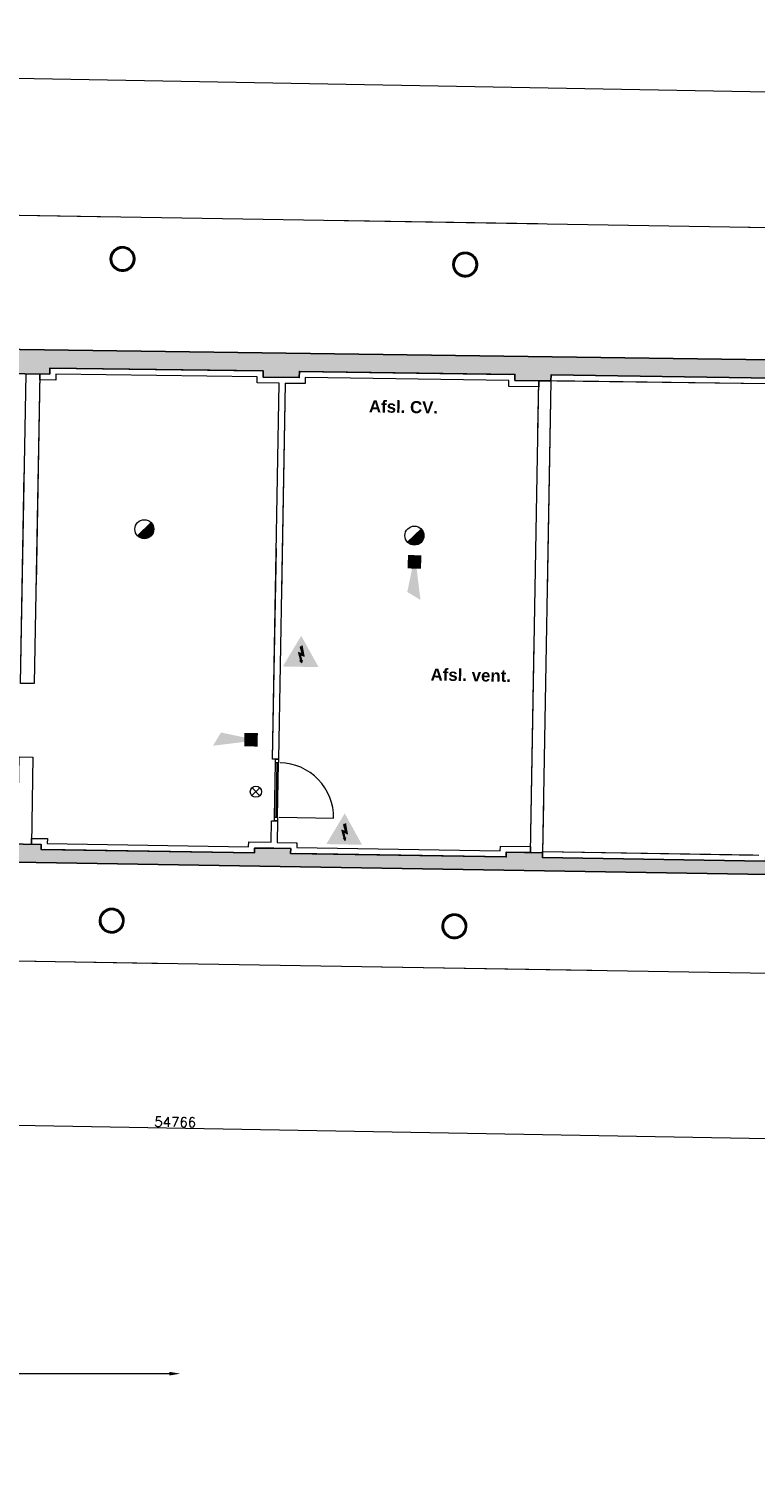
# Model space of a CAD drawing. Header units: millimetres. Extents: x -13022 to 1371524, y -38729 to 632593.
# Tile 165 of 256: x 882451 to 894536, y -1276 to 22633. Entities that reach past the tile are written whole.
import ezdxf

# ---------------------------------------------------------------- set-up
doc = ezdxf.new("R2010")
doc.units = ezdxf.units.MM
doc.header["$LTSCALE"] = 35
doc.set_wipeout_variables(frame=1)
doc.linetypes.add('DASHED', pattern=[200, 100, -100])
doc.layers.add('Al65----_beveiliging-inst', color=92, linetype='Continuous', lineweight=9)
doc.layers.add('brandveiligheid voorzieningen', color=10, linetype='Continuous', lineweight=9)
for name, color, linetype in [('LAYER102', 1, 'Continuous'), ('LAYER111', 7, 'Continuous'), ('LAYER22', 7, 'Continuous'), ('LAYER28', 7, 'Continuous'), ('LAYER30', 7, 'Continuous'), ('LAYER31', 7, 'Continuous')]:
    doc.layers.add(name, color=color, linetype=linetype)
doc.styles.get("Standard").update_dxf_attribs({"font": 'simplex.shx'})
doc.dimstyles.new('~R----C~', dxfattribs={"dimtxt": 162, "dimasz": 180, "dimexe": 0.18, "dimexo": 0.0625, "dimgap": 16.2, "dimtad": 1, "dimdec": 0, "dimzin": 0, "dimdsep": 46, "dimtxsty": 'Standard', "dimcen": 0.09, "dimse1": 1, "dimse2": 1, "dimclrd": 7, "dimadec": 0, "dimazin": 0, "dimtfac": 1, "dimtdec": 4, "dimtmove": 0, "dimatfit": 3, "dimfxl": 1, "dimtolj": 1, "dimtzin": 0, "dimlwd": 13, "dimarcsym": 0})
pattern_1 = [(43.96863251, (521764.3542, 56868.8046), (-0.20827933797, 0.21591600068), []), (43.96863251, (521764.35802, 56869.0167), (-0.20827933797, 0.21591600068), [])]

# ---------------------------------------------------------------- blocks, each defined once
blk = doc.blocks.new('*D114')
at = {"layer": 'Defpoints', "color": 0, "linetype": 'Continuous', "transparency": 16777216}
for p in [(912343, 8288), (857554, 7448), (912264, 3870)]:
    blk.add_point(p, dxfattribs=at)
at = {"layer": 'LAYER102', "color": 7, "linetype": 'Continuous', "lineweight": 13, "transparency": 16777216}
blk.add_line((857687, 4853), (912084, 3874), dxfattribs=at)
at = {"layer": 'LAYER102', "color": 7, "linetype": 'Continuous', "transparency": 16777216}
for points in [[(857687, 4883), (857686, 4823), (857507, 4856)], [(912084, 3904), (912083, 3844), (912264, 3870)]]:
    blk.add_solid(points, dxfattribs=at)
at = {"layer": 'LAYER102', "color": 0, "linetype": 'Continuous', "transparency": 16777216, "insert": (884887, 4460), "char_height": 162, "attachment_point": 5, "rotation": 358.9686}
blk.add_mtext('\\A1;54766', dxfattribs=at)
blk = doc.blocks.new('*D115')
at = {"layer": 'Defpoints', "color": 0, "linetype": 'Continuous', "transparency": 16777216}
for p in [(857554, 7448), (837106, 6871), (913664, 6438)]:
    blk.add_point(p, dxfattribs=at)
at = {"layer": 'LAYER102', "color": 7, "linetype": 'Continuous', "lineweight": 13, "transparency": 16777216}
blk.add_line((913650, 5673), (913661, 6258), dxfattribs=at)
at = {"layer": 'LAYER102', "color": 7, "linetype": 'Continuous', "transparency": 16777216}
for points in [[(913631, 6258), (913691, 6257), (913664, 6438)], [(913620, 5674), (913680, 5673), (913647, 5493)]]:
    blk.add_solid(points, dxfattribs=at)
at = {"layer": 'LAYER102', "color": 0, "linetype": 'Continuous', "transparency": 16777216, "insert": (913558, 5967), "char_height": 162, "attachment_point": 5, "rotation": 88.9686}
blk.add_mtext('\\A1;945', dxfattribs=at)
blk = doc.blocks.new('*D116')
at = {"layer": 'Defpoints', "color": 0, "linetype": 'Continuous', "transparency": 16777216}
for p in [(912343, 8288), (913697, 8264), (857554, 7448)]:
    blk.add_point(p, dxfattribs=at)
at = {"layer": 'LAYER102', "color": 7, "linetype": 'Continuous', "lineweight": 13, "transparency": 16777216}
blk.add_line((913667, 6618), (913694, 8084), dxfattribs=at)
at = {"layer": 'LAYER102', "color": 7, "linetype": 'Continuous', "transparency": 16777216}
for points in [[(913664, 8084), (913724, 8083), (913697, 8264)], [(913637, 6618), (913697, 6617), (913664, 6438)]]:
    blk.add_solid(points, dxfattribs=at)
at = {"layer": 'LAYER102', "color": 0, "linetype": 'Continuous', "transparency": 16777216, "insert": (913583, 7353), "char_height": 162, "attachment_point": 5, "rotation": 88.9686}
blk.add_mtext('\\A1;1826', dxfattribs=at)
blk = doc.blocks.new('*D118')
at = {"layer": 'Defpoints', "color": 0, "linetype": 'Continuous', "transparency": 16777216}
for p in [(837771, 20881), (913899, 19511), (912480, 16884)]:
    blk.add_point(p, dxfattribs=at)
at = {"layer": 'LAYER102', "color": 7, "linetype": 'Continuous', "lineweight": 13, "transparency": 16777216}
blk.add_line((913855, 17039), (913896, 19331), dxfattribs=at)
at = {"layer": 'LAYER102', "color": 7, "linetype": 'Continuous', "transparency": 16777216}
for points in [[(913866, 19331), (913926, 19330), (913899, 19511)], [(913825, 17039), (913885, 17038), (913852, 16859)]]:
    blk.add_solid(points, dxfattribs=at)
at = {"layer": 'LAYER102', "color": 0, "linetype": 'Continuous', "transparency": 16777216, "insert": (913778, 18187), "char_height": 162, "attachment_point": 5, "rotation": 88.9686}
blk.add_mtext('\\A1;2652', dxfattribs=at)
blk = doc.blocks.new('*D123')
at = {"layer": 'Defpoints', "color": 0, "linetype": 'Continuous', "transparency": 16777216}
for p in [(912559, 21266), (838029, 17988), (912480, 16884)]:
    blk.add_point(p, dxfattribs=at)
at = {"layer": 'LAYER102', "color": 7, "linetype": 'Continuous', "lineweight": 13, "transparency": 16777216}
blk.add_line((838292, 22603), (912379, 21269), dxfattribs=at)
at = {"layer": 'LAYER102', "color": 7, "linetype": 'Continuous', "transparency": 16777216}
for points in [[(838293, 22633), (838292, 22573), (838112, 22606)], [(912379, 21299), (912378, 21239), (912559, 21266)]]:
    blk.add_solid(points, dxfattribs=at)
at = {"layer": 'LAYER102', "color": 0, "linetype": 'Continuous', "transparency": 16777216, "insert": (875337, 22033), "char_height": 162, "attachment_point": 5, "rotation": 358.9686}
blk.add_mtext('\\A1;74458', dxfattribs=at)
blk = doc.blocks.new('*D207')
at = {"layer": 'Defpoints', "color": 0, "linetype": 'Continuous', "transparency": 16777216}
for p in [(884972, 279), (827466, -1302), (884972, -1302)]:
    blk.add_point(p, dxfattribs=at)
at = {"layer": 'LAYER102', "color": 7, "linetype": 'Continuous', "lineweight": 13, "transparency": 16777216}
blk.add_line((827646, 279), (884792, 279), dxfattribs=at)
at = {"layer": 'LAYER102', "color": 7, "linetype": 'Continuous', "transparency": 16777216}
for points in [[(827646, 309), (827646, 249), (827466, 279)], [(884792, 309), (884792, 249), (884972, 279)]]:
    blk.add_solid(points, dxfattribs=at)
at = {"layer": 'LAYER102', "color": 0, "linetype": 'Continuous', "transparency": 16777216, "insert": (856219, 376), "char_height": 162, "attachment_point": 5}
blk.add_mtext('\\A1;57506', dxfattribs=at)
blk = doc.blocks.new('Elektrische spanning')
at = {"layer": 'Al65----_beveiliging-inst'}
blk.add_hatch(color=50, dxfattribs=at).paths.add_polyline_path([(-4.38, 1.05), (4.38, 1.05), (0, 8.64)])
at = {"layer": 'brandveiligheid voorzieningen'}
h = blk.add_hatch(color=256, dxfattribs=at)
h.paths.add_polyline_path([(0, 10.74), (-6.2, 0), (6.2, 0)])
h.paths.add_polyline_path([(4.38, 1.05), (-4.38, 1.05), (0, 8.64)], flags=16)
blk.add_hatch(color=256, dxfattribs=at).paths.add_polyline_path([(0.39, 7.21), (0.22, 6.52), (-0.31, 6.91), (0.39, 4.34), (-0.84, 4.9), (0.02, 1.93), (-0.31, 2.1), (0.35, 1.35), (0.55, 2.33), (0.35, 2.02), (-0.17, 4.3), (1.1, 3.72)])
blk.add_lwpolyline([(0.39, 7.21), (0.22, 6.52), (-0.31, 6.91), (0.39, 4.34), (-0.84, 4.9), (0.02, 1.93), (-0.31, 2.1), (0.35, 1.35), (0.55, 2.33), (0.35, 2.02), (-0.17, 4.3), (1.1, 3.72), (0.39, 7.21)], close=True, dxfattribs=at)
blk = doc.blocks.new('Brandmelder')
at = {"layer": 'brandveiligheid voorzieningen'}
blk.add_hatch(color=256, dxfattribs=at).paths.add_polyline_path([(76.62, -89.8, 0.198912), (75.85, -87.94), (72.13, -91.66, 0.668179)])
blk.add_line((72.13, -91.66), (75.85, -87.94), dxfattribs=at)
blk.add_circle((73.99, -89.8), 2.63, dxfattribs=at)
blk = doc.blocks.new('Signaalgever (akoestisch)')
at = {"layer": 'Al65----_beveiliging-inst', "color": 10, "linetype": 'Continuous'}
for points in [[(3.71, 0), (3.71, 3.71), (0, 0), (0, 3.71)], [(10.23, 0), (12.38, 3.71), (3.71, 1.24), (3.71, 2.48)]]:
    blk.add_solid(points, dxfattribs=at)
blk = doc.blocks.new('Nevenindicator')
at = {"layer": 'Al65----_beveiliging-inst', "color": 92, "ltscale": 0.7}
for p, q in [((159.19, -81.94), (161.37, -79.75)), ((159.19, -79.75), (161.37, -81.94))]:
    blk.add_line(p, q, dxfattribs=at)
blk.add_circle((160.28, -80.84), 1.55, dxfattribs=at)

msp = doc.modelspace()

# ---------------------------------------------------------------- linework, layer by layer
at = {"layer": 'LAYER28', "color": 7, "linetype": 'Continuous', "lineweight": 25}
for points in [[(884014.417, 18989.904, -2.414213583), (883827.962, 18810.032, -0.414213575), (884014.417, 18989.904)], [(889713.665, 18896.812, -2.414213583), (889527.21, 18716.94, -0.414213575), (889713.665, 18896.812)], [(883834.605, 7991.39, -2.414213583), (883648.15, 7811.518, -0.414213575), (883834.605, 7991.39)], [(889534.04, 7898.271, -2.414213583), (889347.584, 7718.399, -0.414213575), (889534.04, 7898.271)]]:
    msp.add_lwpolyline(points, format="xyb", close=True, dxfattribs=at)

# ---------------------------------------------------------------- block references
at = {"ltscale": 0.1}
for p, xscale, yscale, zscale, rotation in [((888758.242, 13885.286), 59.99999999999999, 59.99999999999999, 59.99999999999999, 268.9686325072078), ((886262.406, 10924.734), 60, 60, 60, 178.9686325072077)]:
    msp.add_blockref('Signaalgever (akoestisch)', p, dxfattribs=dict(at, xscale=xscale, yscale=yscale, zscale=zscale, rotation=rotation))
at = {"layer": 'Al65----_beveiliging-inst', "xscale": 59.99999999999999, "yscale": 59.99999999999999, "zscale": 59.99999999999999, "rotation": 358.9686325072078}
for name, p in [('Brandmelder', (880031.855, 19782.146)), ('Brandmelder', (884524.074, 19675.171)), ('Nevenindicator', (876701.556, 14974.262))]:
    msp.add_blockref(name, p, dxfattribs=at)

# ---------------------------------------------------------------- texts
at = {"layer": 'LAYER102', "color": 7, "linetype": 'Continuous', "lineweight": 0, "insert": (1005346.904, 19115.704), "char_height": 162, "attachment_point": 7, "rotation": 358.9686325, "line_spacing_factor": 1.333333}
msp.add_mtext('\\pi-742.15;{\\fArial|b0|i0|c0|p34;verkeersruimte\\P\\pi-399.59;21,3 m2}', dxfattribs=at)
at = {"layer": 'LAYER102', "color": 7, "linetype": 'Continuous', "lineweight": 0, "insert": (656656.682, 4406.741), "char_height": 315, "width": 3554.10039, "attachment_point": 7, "rotation": 358.9686325, "line_spacing_factor": 1.333333}
msp.add_mtext('\\pi1116.4;{\\fArial|b1|i0|c0|p34;Entree\\P\\pi194.21;Textielmuseum}', dxfattribs=at)

# ---------------------------------------------------------------- dimensions: what is measured, and where the dimension line sits
at = {"layer": 'LAYER102', "color": 7, "linetype": 'Continuous'}
dim = msp.add_linear_dim(base=(884972.125, 278.805), p1=(827466.125, -1301.554), p2=(884972.125, -1301.554), angle=0.0000081, dimstyle='~R----C~', dxfattribs=at)
dim.commit()
dim.dimension.update_dxf_attribs({"geometry": '*D207', "text_midpoint": (856219.125, 376.005)})

# ---------------------------------------------------------------- wipeouts: each hides what was drawn before it
at = {"linetype": 'Continuous'}
for points in [[(886670.713, 16840.04), (886670.001, 16790.045), (886619.105, 16740.754), (886249.077, 16745.962), (886299.597, 16795.256), (886350.117, 16844.55)], [(890936.985, 16782.032), (890935.81, 16682.041), (890436.335, 16687.887), (890537.005, 16786.716)], [(894837.995, 16827.329), (894736.579, 16728.721), (891136.953, 16778.432), (891138.315, 16878.423)], [(882495.796, 9076.567), (882497.408, 9176.554), (882760.813, 9172.355), (882659.026, 9073.964)], [(886530.077, 9010.702), (886530.851, 9060.692), (886581.745, 9109.897), (886909.518, 9104.719), (886858.999, 9055.511), (886808.48, 9006.303)], [(890994.359, 8857.731), (890995.971, 8957.718), (894594.56, 8899.032), (894692.747, 8797.416)]]:
    msp.add_wipeout(points, dxfattribs=at).dxf.layer = 'LAYER111'

# ---------------------------------------------------------------- next in the draw order: linework, layer by layer
at = {"layer": 'LAYER102', "color": 7, "linetype": 'Continuous', "lineweight": 18}
for points in [[(886619.105, 16740.754), (886249.077, 16745.962)], [(886350.117, 16844.55), (886670.713, 16840.04)], [(890537.005, 16786.716), (890936.985, 16782.032)], [(890936.985, 16782.032), (890935.81, 16682.041)], [(891136.953, 16778.432), (891138.315, 16878.423)], [(894736.579, 16728.721), (891136.953, 16778.432)], [(891138.315, 16878.423), (894837.995, 16827.329)], [(890935.81, 16682.041), (890436.335, 16687.887)], [(882495.796, 9076.567), (882497.408, 9176.554)], [(882497.408, 9176.554), (882760.813, 9172.355)], [(886581.745, 9109.897), (886909.518, 9104.719)], [(882659.026, 9073.964), (882495.796, 9076.567)], [(886808.48, 9006.303), (886530.077, 9010.702)], [(890994.359, 8857.731), (890995.971, 8957.718)], [(894692.747, 8797.416), (890994.359, 8857.731)], [(890995.971, 8957.718), (894594.56, 8899.032)]]:
    msp.add_lwpolyline(points, dxfattribs=at)

# ---------------------------------------------------------------- next in the draw order: wipeouts: each hides what was drawn before it
at = {"linetype": 'Continuous'}
for points in [[(884007.462, 18603.568), (884007.823, 18623.581), (884031.753, 18624.717), (884055.334, 18628.969), (884078.156, 18636.26), (884099.843, 18646.469), (884119.986, 18659.419), (884138.299, 18674.891), (884154.402, 18692.618), (884168.07, 18712.297), (884179.081, 18733.59), (884187.175, 18756.138), (884192.285, 18779.549), (884194.278, 18803.428), (884193.146, 18827.36), (884188.882, 18850.943), (884181.604, 18873.767), (884171.399, 18895.444), (884158.447, 18915.604), (884142.962, 18933.902), (884125.249, 18950.022), (884105.554, 18963.693), (884084.28, 18974.677), (884061.735, 18982.79), (884038.323, 18987.888), (884014.448, 18989.888), (883990.518, 18988.754), (883966.938, 18984.506), (883944.084, 18977.217), (883922.428, 18967.011), (883902.254, 18954.062), (883883.973, 18938.594), (883867.839, 18920.869), (883854.17, 18901.19), (883843.191, 18879.896), (883835.065, 18857.351), (883829.955, 18833.94), (883827.963, 18810.063), (883829.094, 18786.125), (883833.358, 18762.541), (883840.636, 18739.711), (883850.841, 18718.029), (883863.793, 18697.865), (883879.278, 18679.566), (883896.991, 18663.442), (883916.686, 18649.768), (883937.96, 18638.784), (883960.536, 18630.673), (883983.948, 18625.575), (884007.823, 18623.577), (884007.462, 18603.568), (883982.37, 18605.581), (883957.707, 18610.682), (883933.85, 18618.796), (883911.2, 18629.796), (883890.1, 18643.512), (883870.826, 18659.736), (883853.719, 18678.217), (883839.022, 18698.672), (883826.981, 18720.787), (883817.776, 18744.222), (883811.526, 18768.618), (883808.351, 18793.597), (883808.273, 18818.78), (883811.317, 18843.777), (883817.445, 18868.205), (883826.525, 18891.688), (883838.458, 18913.868), (883853.049, 18934.401), (883870.042, 18952.976), (883889.214, 18969.303), (883910.247, 18983.134), (883932.858, 18994.254), (883956.635, 19002.495), (883981.264, 19007.73), (884006.369, 19009.879), (884031.544, 19008.906), (884056.38, 19004.829), (884080.537, 18997.71), (884103.61, 18987.658), (884125.289, 18974.826), (884145.202, 18959.412), (884163.073, 18941.654), (884178.594, 18921.825), (884191.519, 18900.227), (884201.7, 18877.195), (884208.955, 18853.078), (884213.165, 18828.252), (884214.275, 18803.093), (884212.365, 18778.631), (884207.494, 18754.578), (884199.792, 18731.287), (884189.298, 18709.096), (884176.234, 18688.327), (884160.764, 18669.286), (884143.111, 18652.25), (884123.529, 18637.467), (884102.304, 18625.152), (884079.751, 18615.486), (884056.186, 18608.608), (884031.985, 18604.621), (884007.463, 18603.58)], [(889706.71, 18510.476), (889707.07, 18530.488), (889731.001, 18531.624), (889754.581, 18535.876), (889777.404, 18543.168), (889799.091, 18553.377), (889819.234, 18566.327), (889837.546, 18581.798), (889853.649, 18599.525), (889867.318, 18619.204), (889878.328, 18640.498), (889886.423, 18663.045), (889891.533, 18686.457), (889893.525, 18710.335), (889892.393, 18734.268), (889888.13, 18757.85), (889880.852, 18780.674), (889870.647, 18802.352), (889857.695, 18822.512), (889842.209, 18840.809), (889824.496, 18856.929), (889804.802, 18870.601), (889783.527, 18881.585), (889760.982, 18889.697), (889737.57, 18894.795), (889713.696, 18896.796), (889689.766, 18895.662), (889666.185, 18891.414), (889643.332, 18884.125), (889621.676, 18873.919), (889601.502, 18860.969), (889583.22, 18845.501), (889567.086, 18827.777), (889553.417, 18808.098), (889542.439, 18786.804), (889534.313, 18764.259), (889529.203, 18740.847), (889527.21, 18716.971), (889528.342, 18693.032), (889532.606, 18669.448), (889539.884, 18646.618), (889550.089, 18624.937), (889563.04, 18604.773), (889578.526, 18586.473), (889596.239, 18570.349), (889615.933, 18556.676), (889637.208, 18545.692), (889659.784, 18537.581), (889683.196, 18532.483), (889707.07, 18530.484), (889706.71, 18510.476), (889681.617, 18512.488), (889656.955, 18517.589), (889633.097, 18525.704), (889610.448, 18536.703), (889589.348, 18550.419), (889570.074, 18566.644), (889552.966, 18585.124), (889538.27, 18605.58), (889526.228, 18627.695), (889517.024, 18651.13), (889510.774, 18675.526), (889507.598, 18700.505), (889507.52, 18725.688), (889510.564, 18750.684), (889516.693, 18775.113), (889525.773, 18798.596), (889537.705, 18820.775), (889552.296, 18841.309), (889569.29, 18859.883), (889588.462, 18876.21), (889609.495, 18890.041), (889632.105, 18901.161), (889655.882, 18909.403), (889680.512, 18914.638), (889705.617, 18916.786), (889730.791, 18915.813), (889755.628, 18911.737), (889779.785, 18904.617), (889802.858, 18894.565), (889824.537, 18881.734), (889844.45, 18866.32), (889862.321, 18848.562), (889877.841, 18828.732), (889890.767, 18807.135), (889900.948, 18784.102), (889908.203, 18759.985), (889912.413, 18735.159), (889913.522, 18710), (889911.613, 18685.539), (889906.742, 18661.486), (889899.04, 18638.195), (889888.545, 18616.003), (889875.482, 18595.235), (889860.012, 18576.194), (889842.358, 18559.157), (889822.777, 18544.375), (889801.551, 18532.059), (889778.999, 18522.393), (889755.434, 18515.516), (889731.233, 18511.529), (889706.71, 18510.488)]]:
    msp.add_wipeout(points, dxfattribs=at).dxf.layer = 'LAYER111'

# ---------------------------------------------------------------- next in the draw order: hatches: boundary and pattern name
at = {"layer": 'LAYER28', "linetype": 'Continuous', "lineweight": 13}
h = msp.add_hatch(dxfattribs=at)
h.set_pattern_fill('~A--FYV~', angle=-1.0313675, style=0, pattern_type=0)
h.set_pattern_definition(pattern_1)
h.paths.add_polyline_path([(884007.462, 18603.568), (884007.823, 18623.581, 2.413922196), (883827.962, 18810.032, 0.41426354), (884007.823, 18623.583), (884007.462, 18603.568, -2.414080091), (884214.275, 18803.093, -0.414236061)], flags=0)
h = msp.add_hatch(dxfattribs=at)
h.set_pattern_fill('~A--FYV~', angle=-1.0313675, style=0, pattern_type=0)
h.set_pattern_definition(pattern_1)
h.paths.add_polyline_path([(889706.71, 18510.476), (889707.07, 18530.488, 2.413922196), (889527.21, 18716.94, 0.41426354), (889707.07, 18530.49), (889706.71, 18510.476, -2.414080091), (889913.522, 18710, -0.414236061)], flags=0)

# ---------------------------------------------------------------- next in the draw order: linework, layer by layer
at = {"layer": 'LAYER28', "color": 7, "linetype": 'Continuous', "lineweight": 25}
for points in [[(884007.462, 18603.568), (884007.823, 18623.581, 2.413922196), (883827.962, 18810.032, 0.41426354), (884007.823, 18623.583), (884007.462, 18603.568, -2.414080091), (884214.275, 18803.093, -0.414236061), (884007.462, 18603.568)], [(884014.777, 19009.901, -2.414213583), (883807.965, 18810.392, -0.414213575), (884014.777, 19009.901)], [(889706.71, 18510.476), (889707.07, 18530.488, 2.413922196), (889527.21, 18716.94, 0.41426354), (889707.07, 18530.49), (889706.71, 18510.476, -2.414080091), (889913.522, 18710, -0.414236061), (889706.71, 18510.476)], [(889714.025, 18916.809, -2.414213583), (889507.213, 18717.3, -0.414213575), (889714.025, 18916.809)]]:
    msp.add_lwpolyline(points, format="xyb", close=True, dxfattribs=at)

# ---------------------------------------------------------------- next in the draw order: wipeouts: each hides what was drawn before it
at = {"linetype": 'Continuous'}
for points in [[(886350.117, 16844.55), (886249.077, 16745.962), (886250.126, 16845.924), (886351.167, 16944.539)], [(890537.005, 16786.716), (890436.335, 16687.887), (890437.014, 16788.102), (890537.68, 16886.72)], [(882495.796, 9076.567), (882265.833, 9080.707), (882291.927, 10530.167), (882521.89, 10526.027)], [(882659.026, 9073.964), (882760.813, 9172.355), (882759.367, 9092.044), (882657.58, 8993.692)], [(886808.48, 9006.303), (886909.518, 9104.719), (886908.696, 9024.377), (886807.66, 8926.012)]]:
    msp.add_wipeout(points, dxfattribs=at).dxf.layer = 'LAYER111'

# ---------------------------------------------------------------- next in the draw order: linework, layer by layer
at = {"layer": 'LAYER102', "color": 7, "linetype": 'Continuous', "lineweight": 18}
for points in [[(886249.077, 16745.962), (886250.126, 16845.924)], [(886351.167, 16944.539), (886350.117, 16844.55)], [(890436.335, 16687.887), (890437.014, 16788.102)], [(890537.68, 16886.72), (890537.005, 16786.716)], [(882760.813, 9172.355), (882759.367, 9092.044)], [(886909.518, 9104.719), (886908.696, 9024.377)], [(882657.58, 8993.692), (882659.026, 9073.964)], [(886807.66, 8926.012), (886808.48, 9006.303)]]:
    msp.add_lwpolyline(points, dxfattribs=at)
msp.add_lwpolyline([(882495.796, 9076.567), (882265.833, 9080.707), (882291.927, 10530.167), (882521.89, 10526.027)], close=True, dxfattribs=at)
at = {"layer": 'LAYER102', "color": 7, "linetype": 'DASHED', "lineweight": 18}
msp.add_lwpolyline([(882495.796, 9076.567), (882265.833, 9080.707), (882291.927, 10530.167), (882521.89, 10526.027)], close=True, dxfattribs=at)
msp.add_lwpolyline([(882495.796, 9076.567), (882497.408, 9176.554)], dxfattribs=at)

# ---------------------------------------------------------------- next in the draw order: wipeouts: each hides what was drawn before it
at = {"linetype": 'Continuous'}
for points in [[(886351.167, 16944.539), (886250.126, 16845.924), (882900.977, 16892.079), (882802.785, 16993.441)], [(890537.68, 16886.724), (890437.014, 16788.106), (887050.557, 16834.882), (886952.241, 16936.25)], [(882657.58, 8993.684), (882759.367, 9092.036), (886108.927, 9037.411), (886207.113, 8935.796)], [(886807.659, 8926.004), (886908.696, 9024.369), (890295.188, 8969.142), (890393.438, 8867.525)]]:
    msp.add_wipeout(points, dxfattribs=at).dxf.layer = 'LAYER111'

# ---------------------------------------------------------------- next in the draw order: linework, layer by layer
at = {"layer": 'LAYER102', "color": 7, "linetype": 'Continuous', "lineweight": 18}
for points in [[(882802.785, 16993.441), (886351.167, 16944.539)], [(886250.126, 16845.924), (882900.977, 16892.079)], [(886952.241, 16936.25), (890537.68, 16886.724)], [(890437.014, 16788.106), (887050.557, 16834.882)], [(882759.367, 9092.036), (886108.927, 9037.411)], [(886207.113, 8935.796), (882657.58, 8993.684)], [(890393.438, 8867.525), (886807.659, 8926.004)], [(886908.696, 9024.369), (890295.188, 8969.142)]]:
    msp.add_lwpolyline(points, dxfattribs=at)
at = {"layer": 'LAYER102', "color": 7, "linetype": 'DASHED', "lineweight": 18}
for points in [[(886249.077, 16745.962), (886250.126, 16845.924)], [(886351.167, 16944.539), (886350.117, 16844.55)], [(890436.335, 16687.887), (890437.014, 16788.102)], [(890537.68, 16886.72), (890537.005, 16786.716)], [(882497.408, 9176.554), (882760.813, 9172.355)], [(882760.813, 9172.355), (882759.367, 9092.044)], [(886909.518, 9104.719), (886908.696, 9024.377)], [(882659.026, 9073.964), (882495.796, 9076.567)], [(882657.58, 8993.692), (882659.026, 9073.964)], [(886807.66, 8926.012), (886808.48, 9006.303)]]:
    msp.add_lwpolyline(points, dxfattribs=at)

# ---------------------------------------------------------------- next in the draw order: block references
at = {"ltscale": 0.1, "xscale": 48, "yscale": 48, "zscale": 48, "rotation": 358.9686325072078}
msp.add_blockref('Elektrische spanning', (887697.665, 9075.529), dxfattribs=at)

# ---------------------------------------------------------------- next in the draw order: wipeouts: each hides what was drawn before it
at = {"linetype": 'Continuous'}
for points in [[(882802.785, 16993.441), (882900.977, 16892.079), (882899.165, 16791.47), (882800.977, 16892.973)], [(886952.241, 16936.246), (887050.557, 16834.878), (887048.878, 16734.704), (886950.563, 16836.1)], [(886207.113, 8935.796), (886108.927, 9037.411), (886110.365, 9117.332), (886208.553, 9015.771)], [(890393.438, 8867.525), (890295.188, 8969.142), (890296.569, 9049.314), (890394.817, 8947.623)]]:
    msp.add_wipeout(points, dxfattribs=at).dxf.layer = 'LAYER111'

# ---------------------------------------------------------------- next in the draw order: linework, layer by layer
at = {"layer": 'LAYER102', "color": 7, "linetype": 'Continuous', "lineweight": 18}
for points in [[(882800.977, 16892.973), (882802.785, 16993.441)], [(882900.977, 16892.079), (882899.165, 16791.47)], [(886950.563, 16836.1), (886952.241, 16936.246)], [(887050.557, 16834.878), (887048.878, 16734.704)], [(886108.927, 9037.411), (886110.365, 9117.332)], [(886208.553, 9015.771), (886207.113, 8935.796)], [(890295.188, 8969.142), (890296.569, 9049.314)], [(890394.817, 8947.623), (890393.438, 8867.525)]]:
    msp.add_lwpolyline(points, dxfattribs=at)

# ---------------------------------------------------------------- next in the draw order: wipeouts: each hides what was drawn before it
at = {"linetype": 'Continuous'}
for points in [[(882800.977, 16892.973), (882899.165, 16791.47), (882634.882, 16795.486), (882636.432, 16895.474)], [(886950.563, 16836.1), (886999.721, 16785.402), (887048.878, 16734.704), (886719.096, 16739.348), (886670.001, 16790.045), (886670.713, 16840.04)], [(886208.553, 9015.779), (886159.459, 9066.557), (886110.365, 9117.34), (886481.758, 9111.474), (886530.851, 9060.692), (886530.077, 9010.702)], [(890394.817, 8947.631), (890296.569, 9049.322), (890797.434, 9040.778), (890795.759, 8940.792)]]:
    msp.add_wipeout(points, dxfattribs=at).dxf.layer = 'LAYER111'

# ---------------------------------------------------------------- next in the draw order: linework, layer by layer
at = {"layer": 'LAYER102', "color": 7, "linetype": 'DASHED', "lineweight": 18}
for points in [[(882800.977, 16892.973), (882802.785, 16993.441)], [(882802.785, 16993.441), (886351.167, 16944.539)], [(882900.977, 16892.079), (882899.165, 16791.47)], [(886250.126, 16845.924), (882900.977, 16892.079)], [(886950.563, 16836.1), (886952.241, 16936.246)], [(886952.241, 16936.25), (890537.68, 16886.724)], [(887050.557, 16834.878), (887048.878, 16734.704)], [(890437.014, 16788.106), (887050.557, 16834.882)], [(882759.367, 9092.036), (886108.927, 9037.411)], [(886108.927, 9037.411), (886110.365, 9117.332)], [(886207.113, 8935.796), (882657.58, 8993.684)], [(886208.553, 9015.771), (886207.113, 8935.796)], [(890393.438, 8867.525), (886807.659, 8926.004)], [(886908.696, 9024.369), (890295.188, 8969.142)], [(890295.188, 8969.142), (890296.569, 9049.314)], [(890394.817, 8947.623), (890393.438, 8867.525)]]:
    msp.add_lwpolyline(points, dxfattribs=at)
at = {"layer": 'LAYER102', "color": 7, "linetype": 'Continuous', "lineweight": 18}
for points in [[(882634.882, 16795.486), (882636.432, 16895.474)], [(882899.165, 16791.47), (882634.882, 16795.486)], [(882636.432, 16895.474), (882800.977, 16892.973)], [(886670.713, 16840.04), (886950.563, 16836.1)], [(887048.878, 16734.704), (886719.096, 16739.348)], [(886110.365, 9117.34), (886481.758, 9111.474)], [(886530.077, 9010.702), (886208.553, 9015.779)], [(890296.569, 9049.322), (890797.434, 9040.778)], [(890795.759, 8940.792), (890394.817, 8947.631)], [(890797.434, 9040.778), (890795.759, 8940.792)]]:
    msp.add_lwpolyline(points, dxfattribs=at)

# ---------------------------------------------------------------- next in the draw order: wipeouts: each hides what was drawn before it
at = {"linetype": 'Continuous'}
for points in [[(882543.895, 11748.349), (882313.932, 11752.485), (882406.47, 16899.61), (882636.432, 16895.474)], [(886606.624, 10491.849), (886556.632, 10492.749), (886506.64, 10493.649), (886619.109, 16740.949), (886670.004, 16790.236), (886719.1, 16739.54)], [(890995.793, 8937.374), (890795.825, 8940.974), (890936.985, 16782.028), (891136.953, 16778.428)], [(886581.745, 9109.889), (886530.851, 9060.684), (886481.757, 9111.466), (886488.191, 9468.807), (886538.182, 9467.907), (886588.174, 9467.007)]]:
    msp.add_wipeout(points, dxfattribs=at).dxf.layer = 'LAYER111'

# ---------------------------------------------------------------- next in the draw order: hatches: boundary and pattern name
at = {"layer": 'LAYER111', "linetype": 'Continuous', "lineweight": 5}
msp.add_hatch(color=254, dxfattribs=at).paths.add_polyline_path([(880689.345, 17022.737), (880693.485, 17322.117), (912479.617, 16883.668), (912343.19, 8288.161), (880541.211, 8808.174), (880544.797, 9028.239), (881757.699, 9008.357), (881759.138, 9088.313), (882659.025, 9073.956), (882657.58, 8993.688), (886207.114, 8935.803), (886208.553, 9015.775), (886808.48, 9006.303), (886807.66, 8926.008), (890393.438, 8867.533), (890394.817, 8947.631), (890995.793, 8937.374), (890994.359, 8857.731), (894692.747, 8797.416), (894694.187, 8877.403), (895294.108, 8867.619), (895293.293, 8787.621), (898992.182, 8727.297), (898993.622, 8807.284), (899593.543, 8797.5), (899593.165, 8717.509), (903291.616, 8657.194), (903293.056, 8737.181), (903892.978, 8727.397), (903891.663, 8647.407), (907591.051, 8587.075), (907592.491, 8667.062), (908192.412, 8657.278), (908191.097, 8577.288), (912126.743, 8511.796), (912258.798, 16586.688), (908337.076, 16640.881), (908335.276, 16540.897), (907735.39, 16549.181), (907736.753, 16649.173), (904037.073, 16700.267), (904035.711, 16600.275), (903435.763, 16608.567), (903437.125, 16708.551), (899737.508, 16759.652), (899736.16, 16660.465), (899136.198, 16667.945), (899137.56, 16767.936), (895438.318, 16819.038), (895436.518, 16719.046), (894836.57, 16727.331), (894837.995, 16827.329), (891138.315, 16878.423), (891136.953, 16778.432), (890537.005, 16786.716), (890537.68, 16886.72), (886952.24, 16936.242), (886950.563, 16836.1), (886350.117, 16844.55), (886351.167, 16944.539), (882802.785, 16993.441), (882800.979, 16893.113), (881962.185, 16905.151), (881963.985, 17005.135)], flags=0)

# ---------------------------------------------------------------- next in the draw order: linework, layer by layer
at = {"layer": 'LAYER102', "color": 7, "linetype": 'Continuous', "lineweight": 18}
for points in [[(882543.895, 11748.349), (882313.932, 11752.485), (882406.47, 16899.61), (882636.432, 16895.474)], [(890995.793, 8937.374), (890795.825, 8940.974), (890936.985, 16782.028), (891136.953, 16778.428)]]:
    msp.add_lwpolyline(points, close=True, dxfattribs=at)
at = {"layer": 'LAYER102', "color": 7, "linetype": 'DASHED', "lineweight": 18}
for points in [[(882543.895, 11748.349), (882313.932, 11752.485), (882406.47, 16899.61), (882636.432, 16895.474)], [(890995.793, 8937.374), (890795.825, 8940.974), (890936.985, 16782.028), (891136.953, 16778.428)]]:
    msp.add_lwpolyline(points, close=True, dxfattribs=at)
for points in [[(882634.882, 16795.486), (882636.432, 16895.474)], [(882899.165, 16791.47), (882634.882, 16795.486)], [(882636.432, 16895.474), (882800.977, 16892.973)], [(886619.105, 16740.754), (886249.077, 16745.962)], [(886350.117, 16844.55), (886670.713, 16840.04)], [(886506.64, 10493.649), (886619.109, 16740.949)], [(886719.1, 16739.54), (886606.624, 10491.849)], [(886670.713, 16840.04), (886950.563, 16836.1)], [(887048.878, 16734.704), (886719.096, 16739.348)], [(890537.005, 16786.716), (890936.985, 16782.032)], [(890936.985, 16782.032), (890935.81, 16682.041)], [(891136.953, 16778.432), (891138.315, 16878.423)], [(894736.579, 16728.721), (891136.953, 16778.432)], [(891138.315, 16878.423), (894837.995, 16827.329)], [(890935.81, 16682.041), (890436.335, 16687.887)], [(886606.624, 10491.849), (886556.632, 10492.749), (886506.64, 10493.649)], [(886481.757, 9111.466), (886488.191, 9468.807)], [(886488.191, 9468.807), (886538.182, 9467.907), (886588.174, 9467.007)], [(886588.174, 9467.007), (886581.745, 9109.889)], [(886110.365, 9117.34), (886481.758, 9111.474)], [(886581.745, 9109.897), (886909.518, 9104.719)], [(886530.077, 9010.702), (886208.553, 9015.779)], [(886808.48, 9006.303), (886530.077, 9010.702)], [(890296.569, 9049.322), (890797.434, 9040.778)], [(890795.759, 8940.792), (890394.817, 8947.631)], [(890797.434, 9040.778), (890795.759, 8940.792)], [(890994.359, 8857.731), (890995.971, 8957.718)], [(894692.747, 8797.416), (890994.359, 8857.731)], [(890995.971, 8957.718), (894594.56, 8899.032)]]:
    msp.add_lwpolyline(points, dxfattribs=at)
at = {"layer": 'LAYER102', "color": 7, "linetype": 'Continuous', "lineweight": 18}
for points in [[(886506.64, 10493.649), (886619.109, 16740.949)], [(886719.1, 16739.54), (886606.624, 10491.849)], [(886606.624, 10491.849), (886556.632, 10492.749), (886506.64, 10493.649)], [(886481.757, 9111.466), (886488.191, 9468.807)], [(886488.191, 9468.807), (886538.182, 9467.907), (886588.174, 9467.007)], [(886588.174, 9467.007), (886581.745, 9109.889)]]:
    msp.add_lwpolyline(points, dxfattribs=at)
at = {"layer": 'LAYER22', "color": 7, "linetype": 'Continuous', "lineweight": 18}
msp.add_lwpolyline([(866388.207, 17567.399), (866424.981, 19794.098), (913018.768, 19033.023), (912816.192, 6634.668), (866222.467, 7395.734), (866249.416, 9035.015)], dxfattribs=at)
at = {"layer": 'LAYER28', "color": 7, "linetype": 'Continuous', "lineweight": 25}
for points in [[(894837.995, 16827.329), (891138.315, 16878.423), (891136.953, 16778.432), (890537.005, 16786.716), (890537.68, 16886.72), (886952.24, 16936.242), (886950.563, 16836.1), (886350.117, 16844.55), (886351.167, 16944.539), (882802.785, 16993.441), (882800.979, 16893.113), (881962.185, 16905.151), (881963.985, 17005.135), (880689.345, 17022.737), (880693.485, 17322.117), (912479.617, 16883.668)], [(912343.19, 8288.161), (880541.211, 8808.174), (880544.797, 9028.239), (881757.699, 9008.357), (881759.138, 9088.313), (882659.025, 9073.956), (882657.58, 8993.688), (886207.114, 8935.803), (886208.553, 9015.775), (886808.48, 9006.303), (886807.66, 8926.008), (890393.438, 8867.533), (890394.817, 8947.631), (890995.793, 8937.374), (890994.359, 8857.731), (894692.747, 8797.416)]]:
    msp.add_lwpolyline(points, dxfattribs=at)
at = {"layer": 'LAYER30', "color": 7, "linetype": 'Continuous', "lineweight": 18}
for points in [[(886539.263, 9527.905), (886555.552, 10432.766)], [(886564.258, 9527.455), (886580.548, 10432.316)], [(886589.254, 9527.005), (886605.544, 10431.866)]]:
    msp.add_lwpolyline(points, dxfattribs=at)
for points in [[(886555.552, 10432.766), (886556.632, 10492.757), (886606.624, 10491.857), (886605.544, 10431.866)], [(886538.183, 9467.915), (886539.263, 9527.905), (886589.254, 9527.005), (886588.174, 9467.015)]]:
    msp.add_lwpolyline(points, close=True, dxfattribs=at)
at = {"layer": 'LAYER31', "color": 7, "linetype": 'Continuous', "lineweight": 18}
msp.add_lwpolyline([(886615.875, 9526.526), (887521.416, 9510.224, 0.41421361), (886632.178, 10432.09)], format="xyb", dxfattribs=at)

# ---------------------------------------------------------------- next in the draw order: block references
at = {"ltscale": 0.1, "xscale": 48, "yscale": 48, "zscale": 48, "rotation": 358.9686325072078}
msp.add_blockref('Elektrische spanning', (886974.574, 12028.048), dxfattribs=at)

# ---------------------------------------------------------------- next in the draw order: texts
at = {"layer": 'LAYER102', "color": 7, "linetype": 'Continuous', "lineweight": 0, "char_height": 162, "attachment_point": 7, "rotation": 358.9686325, "line_spacing_factor": 1.333333}
for s, insert in [('\\pi-707.73;{\\fArial|b1|i0|c0|p34;\\H1.2346x;auditorium\\fArial|b0|i0|c0|p34;\\H0.81x;\\P\\pi-1075.3;max. aantal pers. 100\\P\\pi-925.11;bijeenkomstfunctie \\P\\pi-642.1;max pers. 75\\P\\pi-453.52;106,3 m2}', (995229.674, 12428.575)), ('\\pi-341.76;{\\fArial|b1|i0|c0|p34;\\H1.2346x;foyer\\fArial|b0|i0|c0|p34;\\H0.81x;\\P\\pi-1012.4;max. aantal pers. 90\\P\\pi-925.11;bijeenkomstfunctie \\P\\pi-453.52;143,9 m2}', (1017563.026, 12467.675))]:
    msp.add_mtext(s, dxfattribs=dict(at, insert=insert))
for s, insert, width in [('\\pi415.19;{\\fArial|b1|i0|c0|p34;\\H1.2346x;Afsl. vent.}', (854912.419, 16083.804), 2146.38469), ('\\pi508.38;{\\fArial|b1|i0|c0|p34;\\H1.2346x;Afsl. CV.}', (887600.625, 16264.33), 2146.38469), ('\\pi386.19;{\\fArial|b1|i0|c0|p34;\\H1.2346x;lift \\P\\pi159.59;mach.\\fArial|b0|i0|c0|p34;\\H0.81x; \\P\\pi209.91;3,2 m2}', (855643.987, 13970.687), 1090.26846), ('\\pi415.19;{\\fArial|b1|i0|c0|p34;\\H1.2346x;Afsl. vent.}', (888719.24, 11805.179), 2146.38469)]:
    msp.add_mtext(s, dxfattribs=dict(at, insert=insert, width=width))

# ---------------------------------------------------------------- next in the draw order: dimensions: what is measured, and where the dimension line sits
at = {"layer": 'LAYER102', "color": 7, "linetype": 'Continuous'}
for base, p1, p2, angle, picture, middle in [((912558.508, 21265.825), (838029.116, 17987.737), (912479.617, 16883.668), 358.9686325, '*D123', (875337.133, 22033.126)), ((913899.448, 19510.818), (912479.617, 16883.668), (837770.784, 20881.34), 88.9686325, '*D118', (913778.393, 18186.642))]:
    dim = msp.add_linear_dim(base=base, p1=p1, p2=p2, angle=angle, dimstyle='~R----C~', dxfattribs=at)
    dim.commit()
    dim.dimension.update_dxf_attribs({"geometry": picture, "text_midpoint": middle})

# ---------------------------------------------------------------- next in the draw order: wipeouts: each hides what was drawn before it
at = {"linetype": 'Continuous'}
for points in [[(883827.65, 7605.054), (883828.01, 7625.067), (883851.941, 7626.203), (883875.521, 7630.455), (883898.343, 7637.744), (883920.031, 7647.953), (883940.173, 7660.905), (883958.486, 7676.375), (883974.589, 7694.104), (883988.258, 7713.783), (883999.268, 7735.076), (884007.363, 7757.626), (884012.472, 7781.037), (884014.465, 7804.912), (884013.333, 7828.846), (884009.069, 7852.427), (884001.792, 7875.253), (883991.586, 7896.928), (883978.635, 7917.09), (883963.149, 7935.388), (883945.436, 7951.51), (883925.742, 7965.179), (883904.467, 7976.165), (883881.922, 7984.276), (883858.51, 7989.374), (883834.636, 7991.374), (883810.705, 7990.242), (883787.125, 7985.994), (883764.271, 7978.705), (883742.615, 7968.495), (883722.442, 7955.548), (883704.16, 7940.078), (883688.026, 7922.353), (883674.357, 7902.678), (883663.378, 7881.384), (883655.252, 7858.839), (883650.143, 7835.427), (883648.15, 7811.549), (883649.282, 7787.611), (883653.546, 7764.026), (883660.823, 7741.196), (883671.029, 7719.517), (883683.98, 7699.351), (883699.466, 7681.05), (883717.178, 7664.928), (883736.873, 7651.254), (883758.147, 7640.272), (883780.724, 7632.157), (883804.136, 7627.059), (883828.01, 7625.063), (883827.65, 7605.054), (883802.557, 7607.065), (883777.895, 7612.17), (883754.037, 7620.28), (883731.388, 7631.28), (883710.287, 7644.998), (883691.014, 7661.222), (883673.906, 7679.705), (883659.209, 7700.16), (883647.168, 7722.275), (883637.963, 7745.706), (883631.714, 7770.104), (883628.538, 7795.083), (883628.46, 7820.264), (883631.504, 7845.265), (883637.632, 7869.689), (883646.713, 7893.174), (883658.645, 7915.354), (883673.236, 7935.887), (883690.229, 7954.463), (883709.401, 7970.789), (883730.435, 7984.62), (883753.045, 7995.742), (883776.822, 8003.983), (883801.452, 8009.216), (883826.557, 8011.363), (883851.731, 8010.394), (883876.568, 8006.313), (883900.725, 7999.194), (883923.798, 7989.144), (883945.476, 7976.31), (883965.39, 7960.898), (883983.261, 7943.14), (883998.781, 7923.311), (884011.707, 7901.715), (884021.888, 7878.681), (884029.142, 7854.566), (884033.352, 7829.736), (884034.462, 7804.579), (884032.553, 7780.117), (884027.682, 7756.064), (884019.98, 7732.773), (884009.485, 7710.58), (883996.422, 7689.815), (883980.951, 7670.774), (883963.298, 7653.738), (883943.716, 7638.955), (883922.491, 7626.64), (883899.939, 7616.974), (883876.373, 7610.096), (883852.173, 7606.105), (883827.65, 7605.066)], [(889527.085, 7511.935), (889527.445, 7531.947), (889551.375, 7533.083), (889574.956, 7537.335), (889597.778, 7544.625), (889619.465, 7554.834), (889639.608, 7567.786), (889657.921, 7583.256), (889674.024, 7600.984), (889687.693, 7620.663), (889698.703, 7641.957), (889706.797, 7664.506), (889711.907, 7687.918), (889713.9, 7711.792), (889712.768, 7735.727), (889708.504, 7759.307), (889701.226, 7782.133), (889691.021, 7803.809), (889678.069, 7823.971), (889662.584, 7842.268), (889644.871, 7858.391), (889625.176, 7872.06), (889603.902, 7883.046), (889581.357, 7891.156), (889557.945, 7896.254), (889534.071, 7898.255), (889510.14, 7897.123), (889486.56, 7892.875), (889463.706, 7885.586), (889442.05, 7875.376), (889421.876, 7862.429), (889403.595, 7846.958), (889387.461, 7829.234), (889373.792, 7809.559), (889362.813, 7788.265), (889354.687, 7765.72), (889349.577, 7742.308), (889347.585, 7718.43), (889348.717, 7694.492), (889352.98, 7670.907), (889360.258, 7648.077), (889370.463, 7626.398), (889383.415, 7606.232), (889398.9, 7587.93), (889416.613, 7571.808), (889436.308, 7558.135), (889457.582, 7547.153), (889480.159, 7539.038), (889503.571, 7533.94), (889527.445, 7531.944), (889527.085, 7511.935), (889501.992, 7513.946), (889477.33, 7519.051), (889453.472, 7527.161), (889430.822, 7538.16), (889409.722, 7551.878), (889390.448, 7568.103), (889373.341, 7586.586), (889358.644, 7607.041), (889346.603, 7629.156), (889337.398, 7652.587), (889331.149, 7676.985), (889327.973, 7701.964), (889327.895, 7727.145), (889330.939, 7752.145), (889337.067, 7776.57), (889346.148, 7800.055), (889358.08, 7822.234), (889372.671, 7842.768), (889389.664, 7861.344), (889408.836, 7877.67), (889429.87, 7891.5), (889452.48, 7902.622), (889476.257, 7910.864), (889500.886, 7916.097), (889525.992, 7918.243), (889551.166, 7917.274), (889576.003, 7913.194), (889600.16, 7906.074), (889623.232, 7896.024), (889644.911, 7883.191), (889664.824, 7867.779), (889682.695, 7850.021), (889698.216, 7830.191), (889711.142, 7808.596), (889721.323, 7785.561), (889728.577, 7761.446), (889732.787, 7736.617), (889733.897, 7711.46), (889731.988, 7686.998), (889727.116, 7662.945), (889719.415, 7639.654), (889708.92, 7617.46), (889695.856, 7596.696), (889680.386, 7577.655), (889662.733, 7560.619), (889643.151, 7545.836), (889621.926, 7533.521), (889599.373, 7523.855), (889575.808, 7516.977), (889551.607, 7512.986), (889527.085, 7511.947)]]:
    msp.add_wipeout(points, dxfattribs=at).dxf.layer = 'LAYER111'

# ---------------------------------------------------------------- next in the draw order: hatches: boundary and pattern name
at = {"layer": 'LAYER28', "linetype": 'Continuous', "lineweight": 13}
h = msp.add_hatch(dxfattribs=at)
h.set_pattern_fill('~A--FYV~', angle=-1.0313675, style=0, pattern_type=0)
h.set_pattern_definition(pattern_1)
h.paths.add_polyline_path([(883827.65, 7605.054), (883828.01, 7625.067, 2.413922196), (883648.15, 7811.518, 0.41426354), (883828.01, 7625.067), (883827.65, 7605.054, -2.414080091), (884034.462, 7804.579, -0.414236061)], flags=0)
h = msp.add_hatch(dxfattribs=at)
h.set_pattern_fill('~A--FYV~', angle=-1.0313675, style=0, pattern_type=0)
h.set_pattern_definition(pattern_1)
h.paths.add_polyline_path([(889527.085, 7511.935), (889527.445, 7531.947, 2.413922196), (889347.584, 7718.399, 0.41426354), (889527.445, 7531.947), (889527.085, 7511.935, -2.414080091), (889733.897, 7711.46, -0.414236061)], flags=0)

# ---------------------------------------------------------------- next in the draw order: linework, layer by layer
at = {"layer": 'LAYER22', "color": 7, "linetype": 'DASHED', "lineweight": 18}
msp.add_lwpolyline([(866388.207, 17567.399), (866424.981, 19794.098), (913018.768, 19033.023), (912816.192, 6634.668), (866222.467, 7395.734), (866249.416, 9035.015)], dxfattribs=at)
at = {"layer": 'LAYER28', "color": 7, "linetype": 'Continuous', "lineweight": 25}
for points in [[(883827.65, 7605.054), (883828.01, 7625.067, 2.413922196), (883648.15, 7811.518, 0.41426354), (883828.01, 7625.067), (883827.65, 7605.054, -2.414080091), (884034.462, 7804.579, -0.414236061), (883827.65, 7605.054)], [(883834.965, 8011.387, -2.414213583), (883628.153, 7811.878, -0.414213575), (883834.965, 8011.387)], [(889527.085, 7511.935), (889527.445, 7531.947, 2.413922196), (889347.584, 7718.399, 0.41426354), (889527.445, 7531.947), (889527.085, 7511.935, -2.414080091), (889733.897, 7711.46, -0.414236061), (889527.085, 7511.935)], [(889534.4, 7918.268, -2.414213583), (889327.588, 7718.759, -0.414213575), (889534.4, 7918.268)]]:
    msp.add_lwpolyline(points, format="xyb", close=True, dxfattribs=at)

# ---------------------------------------------------------------- next in the draw order: dimensions: what is measured, and where the dimension line sits
at = {"layer": 'LAYER102', "color": 7, "linetype": 'Continuous'}
for base, p1, p2, angle, picture, middle in [((912263.657, 3870.314), (857553.566, 7447.992), (912343.19, 8288.161), 358.9686325, '*D114', (884887.031, 4460.383)), ((913696.971, 8263.789), (857553.566, 7447.992), (912343.19, 8288.161), 88.9686325, '*D116', (913583.351, 7352.57)), ((913664.099, 6437.851), (837105.809, 6871.204), (857553.566, 7447.992), 88.9686325, '*D115', (913558.412, 5967.302))]:
    dim = msp.add_linear_dim(base=base, p1=p1, p2=p2, angle=angle, dimstyle='~R----C~', dxfattribs=at)
    dim.commit()
    dim.dimension.update_dxf_attribs({"geometry": picture, "text_midpoint": middle})

doc.saveas('drawing.dxf')
